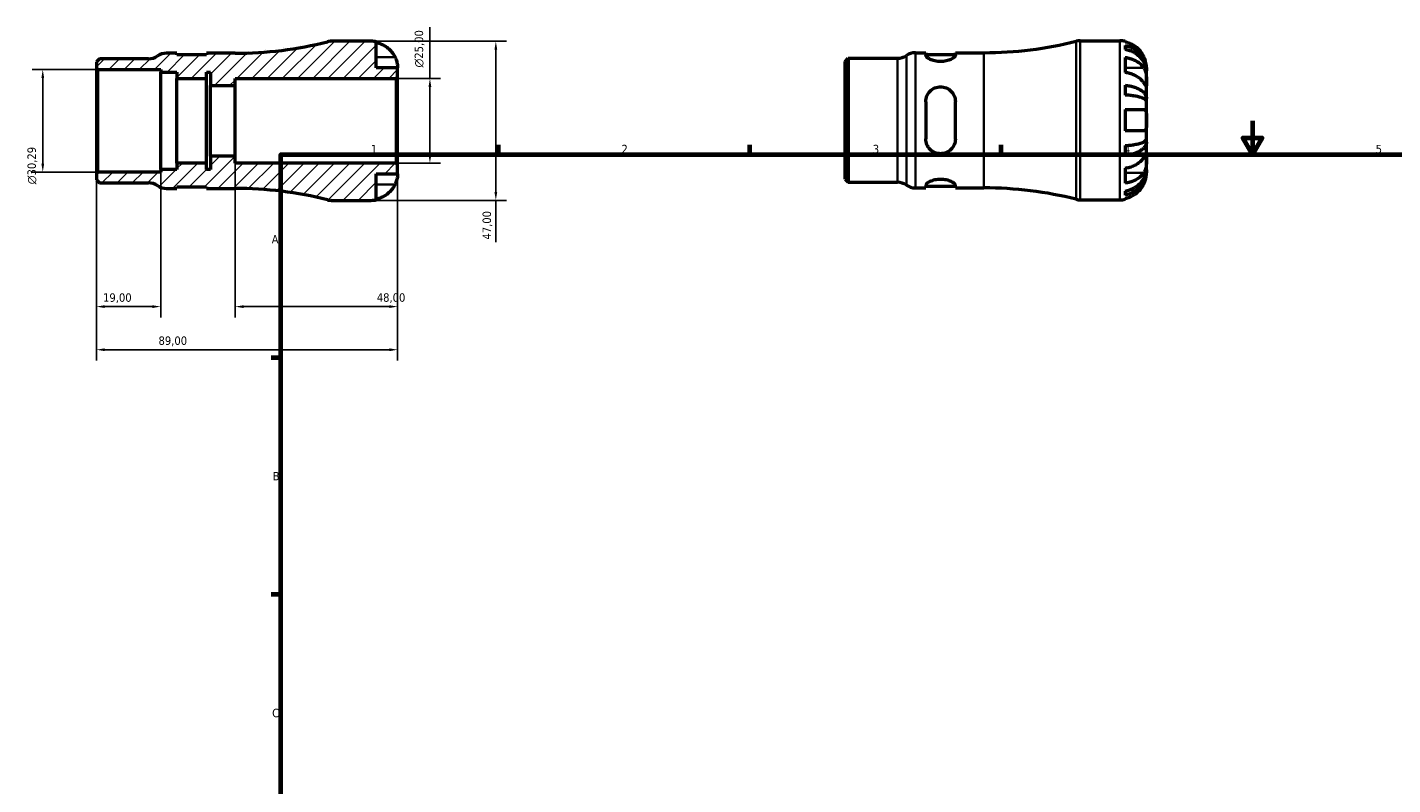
# Model space of a CAD drawing. Header units: millimetres. Extents: x -65 to 667, y 0 to 523.
# Tile 2 of 3: x -65 to 338, y 224 to 448. Entities that reach past the tile are written whole.
import ezdxf

# ---------------------------------------------------------------- set-up
doc = ezdxf.new("R2010")
doc.units = ezdxf.units.MM
for name, color, linetype, lineweight in [('Border (ISO)', 7, 'Continuous', 70), ('Dimension (ISO)', 7, 'Continuous', 25), ('Hatch (ISO)', 7, 'Continuous', 18), ('Visible (ISO)', 7, 'Continuous', 50), ('Visible Narrow (ISO)', 7, 'Continuous', 35)]:
    doc.layers.add(name, color=color, linetype=linetype, lineweight=lineweight)
doc.styles.add('Note Text (ISO)', font='tahoma.ttf')
doc.dimstyles.new('Default (ISO)', dxfattribs={"dimtxt": 2.5, "dimasz": 2.5, "dimexe": 3.175, "dimexo": 0, "dimgap": 0.762, "dimtad": 1, "dimrnd": 1e-08, "dimzin": 0, "dimtxsty": 'Note Text (ISO)', "dimcen": 0.09, "dimdle": 10, "dimclrd": 256, "dimclre": 256, "dimclrt": 232, "dimazin": 0, "dimtfac": 1.40208, "dimtmove": 0, "dimatfit": 3, "dimfxl": 1, "dimtolj": 1, "dimtzin": 0, "dimlwd": -1, "dimlwe": -1, "dimarcsym": 0})

# ---------------------------------------------------------------- blocks, each defined once
blk = doc.blocks.new('Borders Default Border')
at = {"layer": 'Border (ISO)'}
for p, q in [((74.25, 410), (74.25, 412.9)), ((148.5, 410), (148.5, 412.9)), ((222.75, 410), (222.75, 412.9)), ((10, 350), (7.1, 350)), ((10, 280), (7.1, 280))]:
    blk.add_line(p, q, dxfattribs=at)
at = {"layer": 'Border (ISO)', "flags": 128}
for points in [[(297, 420), (297, 410), (294.11, 415), (299.89, 415), (297, 410)], [(10, 10), (10, 410), (584, 410), (584, 10), (10, 10)]]:
    blk.add_lwpolyline(points, dxfattribs=at)
at = {"layer": 'Border (ISO)', "color": 232, "true_color": 0xca0064, "char_height": 2.5, "attachment_point": 7, "style": 'Note Text (ISO)'}
for s, insert in [('1', (36.56, 410.4)), ('2', (110.62, 410.4)), ('3', (184.85, 410.35)), ('4', (259, 410.4)), ('5', (333.39, 410.35)), ('A', (7.29, 383.75)), ('B', (7.59, 313.75)), ('C', (7.43, 243.71))]:
    blk.add_mtext(s, dxfattribs=dict(at, insert=insert))
blk = doc.blocks.new('*D7')
at = {"layer": 'Defpoints', "color": 0, "transparency": 16777216}
for p in [(36.62, 443.5), (36.62, 396.5), (73.5, 396.5)]:
    blk.add_point(p, dxfattribs=at)
at = {"layer": 'Dimension (ISO)', "transparency": 16777216}
for p, q in [((36.62, 443.5), (76.67, 443.5)), ((73.5, 441), (73.5, 399)), ((36.62, 396.5), (76.67, 396.5)), ((73.5, 396.5), (73.5, 384.13))]:
    blk.add_line(p, q, dxfattribs=at)
for points in [[(73.08, 441), (73.91, 441), (73.5, 443.5)], [(73.08, 399), (73.91, 399), (73.5, 396.5)]]:
    blk.add_solid(points, dxfattribs=at)
at = {"layer": 'Dimension (ISO)', "color": 232, "true_color": 0xca0064, "transparency": 16777216, "insert": (69.56, 384.9), "char_height": 2.5, "attachment_point": 1, "rotation": 90, "style": 'Note Text (ISO)'}
blk.add_mtext('\\A1;47,00', dxfattribs=at)
blk = doc.blocks.new('*D8')
at = {"layer": 'Defpoints', "color": 0, "transparency": 16777216}
for p in [(44.03, 432.5), (54.03, 432.5), (44.03, 407.5)]:
    blk.add_point(p, dxfattribs=at)
at = {"layer": 'Dimension (ISO)', "transparency": 16777216}
for p, q in [((54.03, 432.5), (54.03, 447.63)), ((44.03, 432.5), (57.2, 432.5)), ((54.03, 410), (54.03, 430)), ((44.03, 407.5), (57.2, 407.5))]:
    blk.add_line(p, q, dxfattribs=at)
for points in [[(53.61, 430), (54.45, 430), (54.03, 432.5)], [(53.61, 410), (54.45, 410), (54.03, 407.5)]]:
    blk.add_solid(points, dxfattribs=at)
at = {"layer": 'Dimension (ISO)', "color": 232, "true_color": 0xca0064, "transparency": 16777216, "insert": (49.51, 435.76), "char_height": 2.5, "attachment_point": 1, "rotation": 90, "style": 'Note Text (ISO)'}
blk.add_mtext('\\A1;\\fAIGDT|b0|i0;\\H2.5000;\\ln\\fTahoma|b0|i0;\\H2.5000;25,00', dxfattribs=at)
blk = doc.blocks.new('*D9')
at = {"layer": 'Defpoints', "color": 0, "transparency": 16777216}
for p in [(-44.5, 404.38), (-25.5, 405.61), (-44.5, 365.09)]:
    blk.add_point(p, dxfattribs=at)
at = {"layer": 'Dimension (ISO)', "transparency": 16777216}
for p, q in [((-44.5, 404.38), (-44.5, 361.91)), ((-25.5, 405.61), (-25.5, 361.91)), ((-28, 365.09), (-42, 365.09))]:
    blk.add_line(p, q, dxfattribs=at)
for points in [[(-42, 365.51), (-42, 364.67), (-44.5, 365.09)], [(-28, 365.51), (-28, 364.67), (-25.5, 365.09)]]:
    blk.add_solid(points, dxfattribs=at)
at = {"layer": 'Dimension (ISO)', "color": 232, "true_color": 0xca0064, "transparency": 16777216, "insert": (-42.52, 369.02), "char_height": 2.5, "attachment_point": 1, "style": 'Note Text (ISO)'}
blk.add_mtext('\\A1;19,00', dxfattribs=at)
blk = doc.blocks.new('*D10')
at = {"layer": 'Defpoints', "color": 0, "transparency": 16777216}
for p in [(-3.5, 409.58), (44.5, 407.03), (44.5, 365.09)]:
    blk.add_point(p, dxfattribs=at)
at = {"layer": 'Dimension (ISO)', "transparency": 16777216}
for p, q in [((-3.5, 409.58), (-3.5, 361.91)), ((44.5, 407.03), (44.5, 361.91)), ((-1, 365.09), (42, 365.09))]:
    blk.add_line(p, q, dxfattribs=at)
for points in [[(-1, 365.51), (-1, 364.67), (-3.5, 365.09)], [(42, 365.51), (42, 364.67), (44.5, 365.09)]]:
    blk.add_solid(points, dxfattribs=at)
at = {"layer": 'Dimension (ISO)', "color": 232, "true_color": 0xca0064, "transparency": 16777216, "insert": (38.33, 369.03), "char_height": 2.5, "attachment_point": 1, "style": 'Note Text (ISO)'}
blk.add_mtext('\\A1;48,00', dxfattribs=at)
blk = doc.blocks.new('*D11')
at = {"layer": 'Defpoints', "color": 0, "transparency": 16777216}
for p in [(-44.5, 404.38), (44.5, 407.03), (-44.5, 352.35)]:
    blk.add_point(p, dxfattribs=at)
at = {"layer": 'Dimension (ISO)', "transparency": 16777216}
for p, q in [((-44.5, 404.38), (-44.5, 349.18)), ((44.5, 407.03), (44.5, 349.18)), ((42, 352.35), (-42, 352.35))]:
    blk.add_line(p, q, dxfattribs=at)
for points in [[(-42, 352.77), (-42, 351.93), (-44.5, 352.35)], [(42, 352.77), (42, 351.93), (44.5, 352.35)]]:
    blk.add_solid(points, dxfattribs=at)
at = {"layer": 'Dimension (ISO)', "color": 232, "true_color": 0xca0064, "transparency": 16777216, "insert": (-26.14, 356.29), "char_height": 2.5, "attachment_point": 1, "style": 'Note Text (ISO)'}
blk.add_mtext('\\A1;89,00', dxfattribs=at)
blk = doc.blocks.new('*D12')
at = {"layer": 'Defpoints', "color": 0, "transparency": 16777216}
for p in [(-44.03, 435.15), (-60.33, 404.85), (-44.03, 404.85)]:
    blk.add_point(p, dxfattribs=at)
at = {"layer": 'Dimension (ISO)', "transparency": 16777216}
for p, q in [((-44.03, 435.15), (-63.5, 435.15)), ((-60.33, 432.65), (-60.33, 407.35)), ((-44.03, 404.85), (-63.5, 404.85))]:
    blk.add_line(p, q, dxfattribs=at)
for points in [[(-60.74, 432.65), (-59.91, 432.65), (-60.33, 435.15)], [(-60.74, 407.35), (-59.91, 407.35), (-60.33, 404.85)]]:
    blk.add_solid(points, dxfattribs=at)
at = {"layer": 'Dimension (ISO)', "color": 232, "true_color": 0xca0064, "transparency": 16777216, "insert": (-64.85, 401.26), "char_height": 2.5, "attachment_point": 1, "rotation": 90, "style": 'Note Text (ISO)'}
blk.add_mtext('\\A1;\\fAIGDT|b0|i0;\\H2.5000;\\ln\\fTahoma|b0|i0;\\H2.5000;30,29', dxfattribs=at)

msp = doc.modelspace()

# ---------------------------------------------------------------- hatches: boundary and pattern name
at = {"layer": 'Hatch (ISO)'}
h = msp.add_hatch(dxfattribs=at)
h.set_pattern_fill('ANSI31', color=256, scale=25.4, style=0)
h.set_pattern_definition([(45, (0, 0), (-2.245064, 2.245064), [])])
edge = h.paths.add_edge_path()
edge.add_ellipse((24.928, 401.2), major_axis=(-1.148, -4.558), ratio=1, start_angle=0, end_angle=14.13648)
edge.add_line((24.928, 396.5), (36.624, 396.5))
edge.add_ellipse((36.624, 404.375), major_axis=(0, -7.875), ratio=1, start_angle=0, end_angle=11.53696)
edge.add_line((38.199, 396.659), (38.199, 404.375))
edge.add_line((38.199, 404.375), (44.499, 404.375))
edge.add_line((44.499, 404.375), (44.499, 407.03))
edge.add_line((44.499, 407.03), (44.029, 407.5))
edge.add_line((44.029, 407.5), (-3.501, 407.5))
edge.add_line((-3.501, 407.5), (-3.501, 409.583))
edge.add_line((-3.501, 409.583), (-10.761, 409.583))
edge.add_line((-10.761, 409.583), (-10.761, 405.612))
edge.add_line((-10.761, 405.612), (-11.948, 405.612))
edge.add_line((-11.948, 405.612), (-11.948, 407.5))
edge.add_line((-11.948, 407.5), (-20.698, 407.5))
edge.add_line((-20.698, 407.5), (-20.698, 405.612))
edge.add_line((-20.698, 405.612), (-25.501, 405.612))
edge.add_line((-25.501, 405.612), (-25.501, 404.854))
edge.add_line((-25.501, 404.854), (-44.031, 404.854))
edge.add_line((-44.031, 404.854), (-44.501, 404.385))
edge.add_line((-44.501, 404.385), (-44.501, 402.579))
edge.add_line((-44.501, 402.579), (-43.592, 401.67))
edge.add_line((-43.592, 401.67), (-29.073, 401.67))
edge.add_ellipse((-29.073, 396.97), major_axis=(0, 4.7), ratio=1, start_angle=325.58849, end_angle=360, ccw=False)
edge.add_ellipse((-23.76, 404.725), major_axis=(-2.656, -3.878), ratio=1, start_angle=0, end_angle=34.41151)
edge.add_line((-23.76, 400.025), (-20.698, 400.025))
edge.add_line((-20.698, 400.025), (-20.698, 400.525))
edge.add_line((-20.698, 400.525), (-11.948, 400.525))
edge.add_line((-11.948, 400.525), (-11.948, 400.025))
edge.add_line((-11.948, 400.025), (-3.501, 400.025))
edge.add_ellipse((-3.501, 288.324), major_axis=(0, 111.701), ratio=1, start_angle=345.86352, end_angle=360, ccw=False)
edge = h.paths.add_edge_path()
edge.add_ellipse((24.928, 438.8), major_axis=(0, 4.7), ratio=1, start_angle=0, end_angle=14.13648)
edge.add_ellipse((-3.501, 551.676), major_axis=(27.281, -108.318), ratio=1, start_angle=345.86352, end_angle=360, ccw=False)
edge.add_line((-3.501, 439.975), (-11.948, 439.975))
edge.add_line((-11.948, 439.975), (-11.948, 439.475))
edge.add_line((-11.948, 439.475), (-20.698, 439.475))
edge.add_line((-20.698, 439.475), (-20.698, 439.975))
edge.add_line((-20.698, 439.975), (-23.76, 439.975))
edge.add_ellipse((-23.76, 435.275), major_axis=(0, 4.7), ratio=1, start_angle=0, end_angle=34.41151)
edge.add_ellipse((-29.073, 443.03), major_axis=(2.656, -3.878), ratio=1, start_angle=325.58849, end_angle=360, ccw=False)
edge.add_line((-29.073, 438.33), (-43.592, 438.33))
edge.add_line((-43.592, 438.33), (-44.501, 437.421))
edge.add_line((-44.501, 437.421), (-44.501, 435.615))
edge.add_line((-44.501, 435.615), (-44.031, 435.145))
edge.add_line((-44.031, 435.145), (-25.501, 435.145))
edge.add_line((-25.501, 435.145), (-25.501, 434.388))
edge.add_line((-25.501, 434.388), (-20.698, 434.388))
edge.add_line((-20.698, 434.388), (-20.698, 432.5))
edge.add_line((-20.698, 432.5), (-11.948, 432.5))
edge.add_line((-11.948, 432.5), (-11.948, 434.388))
edge.add_line((-11.948, 434.388), (-10.761, 434.388))
edge.add_line((-10.761, 434.388), (-10.761, 430.417))
edge.add_line((-10.761, 430.417), (-3.501, 430.417))
edge.add_line((-3.501, 430.417), (-3.501, 432.5))
edge.add_line((-3.501, 432.5), (44.029, 432.5))
edge.add_line((44.029, 432.5), (44.499, 432.97))
edge.add_line((44.499, 432.97), (44.499, 435.625))
edge.add_line((44.499, 435.625), (38.199, 435.625))
edge.add_line((38.199, 435.625), (38.199, 443.341))
edge.add_ellipse((36.624, 435.625), major_axis=(1.575, 7.716), ratio=1, start_angle=0, end_angle=11.53696)
edge.add_line((36.624, 443.5), (24.928, 443.5))

# ---------------------------------------------------------------- linework, layer by layer
at = {"layer": 'Visible (ISO)'}
for p, q in [((246.104, 443.655), (257.8, 443.655)), ((-20.698, 439.975), (-23.76, 439.975)), ((-20.698, 439.475), (-20.698, 439.975)), ((-3.501, 439.975), (-11.948, 439.975)), ((-11.948, 439.975), (-11.948, 439.475)), ((36.624, 443.5), (24.928, 443.5)), ((38.199, 435.625), (38.199, 443.341)), ((197.416, 440.13), (200.479, 440.13)), ((200.479, 440.13), (200.479, 439.358)), ((200.479, 439.63), (209.229, 439.63)), ((209.229, 439.358), (209.229, 440.13)), ((209.229, 440.13), (217.675, 440.13)), ((259.375, 443.496), (259.375, 443.282)), ((259.375, 442.274), (259.375, 441.066)), ((-43.592, 438.33), (-44.501, 437.421)), ((-44.501, 437.421), (-44.501, 435.615)), ((-44.501, 435.615), (-44.031, 435.145)), ((-44.501, 435.615), (-44.501, 404.385)), ((-29.073, 438.33), (-43.592, 438.33)), ((-11.948, 439.475), (-20.698, 439.475)), ((44.499, 435.625), (38.199, 435.625)), ((44.499, 432.97), (44.499, 435.625)), ((176.675, 437.576), (177.584, 438.485)), ((176.675, 402.734), (176.675, 437.576)), ((177.584, 438.485), (192.104, 438.485)), ((177.584, 438.485), (177.584, 401.825)), ((259.375, 438.736), (259.375, 434.281)), ((265.675, 434.774), (265.675, 435.78)), ((-44.031, 435.145), (-25.501, 435.145)), ((-44.031, 404.854), (-44.031, 435.145)), ((-25.501, 435.145), (-25.501, 434.388)), ((-25.501, 434.388), (-20.698, 434.388)), ((-25.501, 405.612), (-25.501, 434.388)), ((-20.698, 434.388), (-20.698, 432.5)), ((-20.698, 432.5), (-11.948, 432.5)), ((-20.698, 407.5), (-20.698, 432.5)), ((-11.948, 432.5), (-11.948, 434.388)), ((-11.948, 434.388), (-10.761, 434.388)), ((-11.948, 407.5), (-11.948, 432.5)), ((-10.761, 434.388), (-10.761, 430.417)), ((-3.501, 430.417), (-3.501, 432.5)), ((-3.501, 432.5), (44.029, 432.5)), ((44.029, 432.5), (44.499, 432.97)), ((44.029, 432.5), (44.029, 407.5)), ((44.499, 407.03), (44.499, 432.97)), ((265.675, 434.774), (265.663, 434.774)), ((265.675, 434.392), (265.675, 434.774)), ((265.675, 431.203), (265.675, 434.392)), ((-10.761, 430.417), (-3.501, 430.417)), ((-10.761, 409.583), (-10.761, 430.417)), ((-3.501, 409.583), (-3.501, 430.417)), ((259.375, 430.525), (259.375, 427.609)), ((265.675, 426.593), (265.675, 431.203)), ((200.479, 425.655), (200.479, 414.655)), ((209.229, 414.655), (209.229, 425.655)), ((265.675, 426.593), (264.767, 426.593)), ((265.675, 425.669), (265.675, 426.593)), ((265.675, 420.155), (265.675, 425.669)), ((259.375, 423.305), (259.375, 417.005)), ((265.675, 414.64), (265.675, 420.155)), ((259.375, 412.701), (259.375, 409.785)), ((265.675, 413.717), (264.767, 413.717)), ((265.675, 413.717), (265.675, 414.64)), ((265.675, 409.106), (265.675, 413.717)), ((-11.948, 407.5), (-20.698, 407.5)), ((-20.698, 407.5), (-20.698, 405.612)), ((-11.948, 405.612), (-11.948, 407.5)), ((-3.501, 409.583), (-10.761, 409.583)), ((-10.761, 409.583), (-10.761, 405.612)), ((-3.501, 407.5), (-3.501, 409.583)), ((44.029, 407.5), (-3.501, 407.5)), ((44.499, 407.03), (44.029, 407.5)), ((265.675, 405.918), (265.675, 409.106)), ((-44.031, 404.854), (-44.501, 404.385)), ((-44.501, 404.385), (-44.501, 402.579)), ((-25.501, 404.854), (-44.031, 404.854)), ((-20.698, 405.612), (-25.501, 405.612)), ((-25.501, 405.612), (-25.501, 404.854)), ((-10.761, 405.612), (-11.948, 405.612)), ((38.199, 396.659), (38.199, 404.375)), ((38.199, 404.375), (44.499, 404.375)), ((44.499, 404.375), (44.499, 407.03)), ((259.375, 406.029), (259.375, 401.574)), ((265.675, 405.535), (265.663, 405.535)), ((265.675, 405.535), (265.675, 405.918)), ((265.675, 404.53), (265.675, 405.535)), ((-44.501, 402.579), (-43.592, 401.67)), ((-43.592, 401.67), (-29.073, 401.67)), ((-23.76, 400.025), (-20.698, 400.025)), ((-20.698, 400.025), (-20.698, 400.525)), ((-20.698, 400.525), (-11.948, 400.525)), ((-11.948, 400.525), (-11.948, 400.025)), ((-11.948, 400.025), (-3.501, 400.025)), ((176.675, 402.734), (177.584, 401.825)), ((177.584, 401.825), (192.104, 401.825)), ((197.416, 400.18), (200.479, 400.18)), ((200.479, 400.952), (200.479, 400.18)), ((200.479, 400.68), (209.229, 400.68)), ((209.229, 400.18), (209.229, 400.952)), ((209.229, 400.18), (217.675, 400.18)), ((24.928, 396.5), (36.624, 396.5)), ((246.104, 396.655), (257.8, 396.655)), ((259.375, 399.244), (259.375, 398.036)), ((259.375, 397.028), (259.375, 396.814))]:
    msp.add_line(p, q, dxfattribs=at)
for centre, radius, start, end in [((246.104, 438.955), 4.7, 90, 104.13648), ((257.8, 435.78), 7.875, 78.46304, 90), ((-23.76, 435.275), 4.7, 90, 124.41151), ((-3.501, 551.676), 111.701, 270, 284.13648), ((24.928, 438.8), 4.7, 90, 104.13648), ((36.624, 435.625), 7.875, 78.46304, 90), ((197.416, 435.43), 4.7, 90, 124.41151), ((217.675, 551.831), 111.701, 270, 284.13648), ((-29.073, 443.03), 4.7, 270, 304.41151), ((192.104, 443.185), 4.7, 270, 304.41151), ((-29.073, 396.97), 4.7, 55.58849, 90), ((-23.76, 404.725), 4.7, 235.58849, 270), ((-3.501, 288.324), 111.701, 75.86352, 90), ((192.104, 397.125), 4.7, 55.58849, 90), ((197.416, 404.88), 4.7, 235.58849, 270), ((217.675, 288.479), 111.701, 75.86352, 90), ((24.928, 401.2), 4.7, 255.86352, 270), ((36.624, 404.375), 7.875, 270, 281.53696), ((246.104, 401.355), 4.7, 255.86352, 270), ((257.8, 404.53), 7.875, 270, 281.53696)]:
    msp.add_arc(centre, radius, start, end, dxfattribs=at)
for points, knots in [([(38.199, 443.127), (38.701, 443.024), (39.191, 442.869), (40.074, 442.501), (40.546, 442.253), (41.426, 441.661), (41.835, 441.318), (42.523, 440.625), (42.866, 440.211), (43.374, 439.445), (43.563, 439.108), (43.721, 438.775)], [0.14941001, 0.14941001, 0.14941001, 0.14941001, 0.29044502, 0.29044502, 0.43634177, 0.43634177, 0.58223851, 0.58223851, 0.72934673, 0.72934673, 0.83526259, 0.83526259, 0.83526259, 0.83526259]), ([(264.898, 438.93), (264.74, 439.263), (264.551, 439.6), (264.043, 440.366), (263.7, 440.78), (263.011, 441.473), (262.603, 441.816), (261.722, 442.407), (261.251, 442.656), (260.368, 443.024), (259.877, 443.179), (259.375, 443.282)], [3.89239507, 3.89239507, 3.89239507, 3.89239507, 3.99831093, 3.99831093, 4.14541915, 4.14541915, 4.2913159, 4.2913159, 4.43721264, 4.43721264, 4.57824766, 4.57824766, 4.57824766, 4.57824766]), ([(259.375, 442.274), (259.881, 442.174), (260.374, 442.023), (261.26, 441.667), (261.731, 441.427), (262.612, 440.857), (263.021, 440.526), (263.709, 439.859), (264.051, 439.461), (264.64, 438.606), (264.888, 438.147), (265.261, 437.274), (265.42, 436.778), (265.627, 435.765), (265.675, 435.248), (265.675, 434.774)], [0.1494024, 0.1494024, 0.1494024, 0.1494024, 0.2912498, 0.2912498, 0.4370651, 0.4370651, 0.5828803, 0.5828803, 0.7290354, 0.7290354, 0.8751905, 0.8751905, 1.0219149, 1.0219149, 1.1686392, 1.1686392, 1.1686392, 1.1686392]), ([(265.675, 434.392), (265.675, 434.813), (265.627, 435.273), (265.42, 436.175), (265.261, 436.616), (264.888, 437.394), (264.64, 437.801), (264.051, 438.563), (263.709, 438.917), (263.021, 439.51), (262.612, 439.805), (261.731, 440.313), (261.26, 440.526), (260.374, 440.843), (259.881, 440.977), (259.375, 441.066)], [3.5133937, 3.5133937, 3.5133937, 3.5133937, 3.6601181, 3.6601181, 3.8068425, 3.8068425, 3.9529976, 3.9529976, 4.0991526, 4.0991526, 4.2449679, 4.2449679, 4.3907831, 4.3907831, 4.5326305, 4.5326305, 4.5326305, 4.5326305]), ([(43.721, 438.775), (43.783, 438.644), (43.842, 438.512), (43.978, 438.186), (44.051, 437.994), (44.182, 437.605), (44.239, 437.41), (44.354, 436.961), (44.4, 436.719), (44.472, 436.235), (44.487, 436.018), (44.501, 435.708), (44.499, 435.625), (44.499, 435.625)], [-0.50816407, -0.50816407, -0.50816407, -0.50816407, -0.46460526, -0.46460526, -0.40154747, -0.40154747, -0.3356183, -0.3356183, -0.24286964, -0.24286964, -0.12490659, -0.12490659, 0, 0, 0, 0]), ([(209.229, 439.358), (209.229, 439.195), (209.112, 438.994), (208.649, 438.573), (208.304, 438.353), (207.526, 437.99), (207.048, 437.82), (205.989, 437.583), (205.406, 437.518), (204.854, 437.518), (204.301, 437.518), (203.718, 437.583), (202.659, 437.82), (202.181, 437.99), (201.403, 438.353), (201.058, 438.573), (200.595, 438.994), (200.479, 439.195), (200.479, 439.358)], [-0.6861227, -0.6861227, -0.6861227, -0.6861227, -0.5089318, -0.5089318, -0.3317408, -0.3317408, -0.1658704, -0.1658704, 0, 0, 0, 0.1658704, 0.1658704, 0.3317408, 0.3317408, 0.5089318, 0.5089318, 0.6861227, 0.6861227, 0.6861227, 0.6861227]), ([(259.375, 438.736), (259.877, 438.663), (260.368, 438.553), (261.251, 438.293), (261.722, 438.117), (262.603, 437.699), (263.011, 437.456), (263.7, 436.967), (264.043, 436.674), (264.551, 436.132), (264.74, 435.894), (264.898, 435.658)], [0.14941001, 0.14941001, 0.14941001, 0.14941001, 0.29044502, 0.29044502, 0.43634177, 0.43634177, 0.58223851, 0.58223851, 0.72934673, 0.72934673, 0.83526259, 0.83526259, 0.83526259, 0.83526259]), ([(265.675, 435.78), (265.675, 435.78), (265.676, 435.803), (265.674, 435.897), (265.673, 435.971), (265.659, 436.24), (265.639, 436.483), (265.554, 436.994), (265.504, 437.231), (265.386, 437.668), (265.327, 437.859), (265.191, 438.248), (265.113, 438.446), (264.986, 438.739), (264.943, 438.835), (264.898, 438.93)], [-2.17667965, -2.17667965, -2.17667965, -2.17667965, -2.11086653, -2.11086653, -2.04055216, -2.04055216, -1.91738302, -1.91738302, -1.82942275, -1.82942275, -1.76558177, -1.76558177, -1.70117883, -1.70117883, -1.66961913, -1.66961913, -1.66961913, -1.66961913]), ([(264.898, 435.658), (264.956, 435.572), (265.011, 435.48), (265.147, 435.225), (265.223, 435.053), (265.358, 434.68), (265.416, 434.479), (265.53, 433.98), (265.577, 433.679), (265.648, 432.983), (265.664, 432.595), (265.677, 431.847), (265.675, 431.498), (265.675, 431.203)], [-0.50766593, -0.50766593, -0.50766593, -0.50766593, -0.46718991, -0.46718991, -0.40200215, -0.40200215, -0.33506637, -0.33506637, -0.24300458, -0.24300458, -0.12488859, -0.12488859, 0, 0, 0, 0]), ([(264.898, 431.203), (264.74, 431.439), (264.551, 431.677), (264.043, 432.219), (263.7, 432.512), (263.011, 433.002), (262.603, 433.244), (261.722, 433.662), (261.251, 433.838), (260.368, 434.098), (259.877, 434.208), (259.375, 434.281)], [3.89239507, 3.89239507, 3.89239507, 3.89239507, 3.99831093, 3.99831093, 4.14541915, 4.14541915, 4.2913159, 4.2913159, 4.43721264, 4.43721264, 4.57824766, 4.57824766, 4.57824766, 4.57824766]), ([(200.479, 425.655), (200.479, 426.223), (200.595, 426.82), (201.058, 427.909), (201.403, 428.403), (202.181, 429.158), (202.659, 429.483), (203.718, 429.919), (204.301, 430.03), (205.406, 430.03), (205.989, 429.919), (207.048, 429.483), (207.526, 429.158), (208.304, 428.403), (208.649, 427.909), (209.112, 426.82), (209.229, 426.223), (209.229, 425.655)], [0.6657302, 0.6657302, 0.6657302, 0.6657302, 0.8429211, 0.8429211, 1.020112, 1.020112, 1.1859825, 1.1859825, 1.3518529, 1.3518529, 1.5177233, 1.5177233, 1.6835937, 1.6835937, 1.8607846, 1.8607846, 2.0379756, 2.0379756, 2.0379756, 2.0379756]), ([(259.375, 430.525), (259.881, 430.472), (260.374, 430.393), (261.26, 430.207), (261.731, 430.081), (262.612, 429.782), (263.021, 429.608), (263.709, 429.259), (264.051, 429.05), (264.64, 428.602), (264.888, 428.361), (265.261, 427.903), (265.42, 427.644), (265.627, 427.113), (265.675, 426.841), (265.675, 426.593)], [0.1494024, 0.1494024, 0.1494024, 0.1494024, 0.2912498, 0.2912498, 0.4370651, 0.4370651, 0.5828803, 0.5828803, 0.7290354, 0.7290354, 0.8751905, 0.8751905, 1.0219149, 1.0219149, 1.1686392, 1.1686392, 1.1686392, 1.1686392]), ([(265.675, 425.669), (265.675, 425.792), (265.627, 425.926), (265.42, 426.188), (265.261, 426.316), (264.888, 426.542), (264.64, 426.66), (264.051, 426.881), (263.709, 426.984), (263.021, 427.157), (262.612, 427.242), (261.731, 427.39), (261.26, 427.452), (260.374, 427.544), (259.881, 427.583), (259.375, 427.609)], [3.5133937, 3.5133937, 3.5133937, 3.5133937, 3.6601181, 3.6601181, 3.8068425, 3.8068425, 3.9529976, 3.9529976, 4.0991526, 4.0991526, 4.2449679, 4.2449679, 4.3907831, 4.3907831, 4.5326305, 4.5326305, 4.5326305, 4.5326305]), ([(265.675, 431.203), (265.675, 431.048), (265.676, 430.909), (265.674, 430.661), (265.673, 430.555), (265.66, 430.357), (265.645, 430.292), (265.581, 430.273), (265.533, 430.311), (265.416, 430.452), (265.358, 430.531), (265.223, 430.723), (265.147, 430.833), (265.011, 431.035), (264.956, 431.117), (264.898, 431.203)], [0, 0, 0, 0, 0.06608139, 0.06608139, 0.13667451, 0.13667451, 0.23873403, 0.23873403, 0.33457773, 0.33457773, 0.40157847, 0.40157847, 0.46685307, 0.46685307, 0.50745344, 0.50745344, 0.50745344, 0.50745344]), ([(259.375, 423.305), (259.877, 423.305), (260.368, 423.305), (261.251, 423.305), (261.722, 423.305), (262.603, 423.305), (263.011, 423.305), (263.7, 423.305), (264.043, 423.305), (264.551, 423.305), (264.74, 423.305), (264.898, 423.305)], [0.14941001, 0.14941001, 0.14941001, 0.14941001, 0.29044502, 0.29044502, 0.43634177, 0.43634177, 0.58223851, 0.58223851, 0.72934673, 0.72934673, 0.83526259, 0.83526259, 0.83526259, 0.83526259]), ([(264.898, 423.305), (264.96, 423.305), (265.019, 423.297), (265.155, 423.256), (265.227, 423.213), (265.359, 423.087), (265.416, 423.002), (265.53, 422.748), (265.577, 422.561), (265.649, 422.059), (265.664, 421.729), (265.677, 420.983), (265.675, 420.571), (265.675, 420.155)], [-0.50816407, -0.50816407, -0.50816407, -0.50816407, -0.46460526, -0.46460526, -0.40154747, -0.40154747, -0.3356183, -0.3356183, -0.24286964, -0.24286964, -0.12490659, -0.12490659, 0, 0, 0, 0]), ([(265.675, 420.155), (265.675, 419.936), (265.676, 419.717), (265.674, 419.273), (265.673, 419.05), (265.659, 418.464), (265.639, 418.13), (265.554, 417.653), (265.504, 417.487), (265.386, 417.261), (265.327, 417.186), (265.191, 417.073), (265.113, 417.036), (264.986, 417.009), (264.943, 417.005), (264.898, 417.005)], [-2.17667965, -2.17667965, -2.17667965, -2.17667965, -2.11086653, -2.11086653, -2.04055216, -2.04055216, -1.91738302, -1.91738302, -1.82942275, -1.82942275, -1.76558177, -1.76558177, -1.70117883, -1.70117883, -1.66961913, -1.66961913, -1.66961913, -1.66961913]), ([(264.898, 417.005), (264.74, 417.005), (264.551, 417.005), (264.043, 417.005), (263.7, 417.005), (263.011, 417.005), (262.603, 417.005), (261.722, 417.005), (261.251, 417.005), (260.368, 417.005), (259.877, 417.005), (259.375, 417.005)], [3.89239507, 3.89239507, 3.89239507, 3.89239507, 3.99831093, 3.99831093, 4.14541915, 4.14541915, 4.2913159, 4.2913159, 4.43721264, 4.43721264, 4.57824766, 4.57824766, 4.57824766, 4.57824766]), ([(209.229, 414.655), (209.229, 414.087), (209.112, 413.49), (208.649, 412.401), (208.304, 411.907), (207.526, 411.151), (207.048, 410.827), (205.989, 410.391), (205.406, 410.28), (204.854, 410.28), (204.301, 410.28), (203.718, 410.391), (202.659, 410.827), (202.181, 411.151), (201.403, 411.907), (201.058, 412.401), (200.595, 413.49), (200.479, 414.087), (200.479, 414.655)], [-0.6861227, -0.6861227, -0.6861227, -0.6861227, -0.5089318, -0.5089318, -0.3317408, -0.3317408, -0.1658704, -0.1658704, 0, 0, 0, 0.1658704, 0.1658704, 0.3317408, 0.3317408, 0.5089318, 0.5089318, 0.6861227, 0.6861227, 0.6861227, 0.6861227]), ([(259.375, 412.701), (259.881, 412.727), (260.374, 412.766), (261.26, 412.858), (261.731, 412.92), (262.612, 413.068), (263.021, 413.153), (263.709, 413.326), (264.051, 413.428), (264.64, 413.65), (264.888, 413.768), (265.261, 413.994), (265.42, 414.122), (265.627, 414.384), (265.675, 414.518), (265.675, 414.64)], [0.1494024, 0.1494024, 0.1494024, 0.1494024, 0.2912498, 0.2912498, 0.4370651, 0.4370651, 0.5828803, 0.5828803, 0.7290354, 0.7290354, 0.8751905, 0.8751905, 1.0219149, 1.0219149, 1.1686392, 1.1686392, 1.1686392, 1.1686392]), ([(265.675, 413.717), (265.675, 413.468), (265.627, 413.197), (265.42, 412.666), (265.261, 412.406), (264.888, 411.948), (264.64, 411.708), (264.051, 411.26), (263.709, 411.051), (263.021, 410.702), (262.612, 410.528), (261.731, 410.229), (261.26, 410.103), (260.374, 409.917), (259.881, 409.838), (259.375, 409.785)], [3.5133937, 3.5133937, 3.5133937, 3.5133937, 3.6601181, 3.6601181, 3.8068425, 3.8068425, 3.9529976, 3.9529976, 4.0991526, 4.0991526, 4.2449679, 4.2449679, 4.3907831, 4.3907831, 4.5326305, 4.5326305, 4.5326305, 4.5326305]), ([(259.375, 406.029), (259.877, 406.102), (260.368, 406.212), (261.251, 406.472), (261.722, 406.647), (262.603, 407.066), (263.011, 407.308), (263.7, 407.798), (264.043, 408.091), (264.551, 408.633), (264.74, 408.871), (264.898, 409.106)], [0.14941001, 0.14941001, 0.14941001, 0.14941001, 0.29044502, 0.29044502, 0.43634177, 0.43634177, 0.58223851, 0.58223851, 0.72934673, 0.72934673, 0.83526259, 0.83526259, 0.83526259, 0.83526259]), ([(264.898, 409.106), (264.956, 409.193), (265.011, 409.275), (265.147, 409.476), (265.223, 409.587), (265.358, 409.779), (265.416, 409.857), (265.53, 409.995), (265.577, 410.034), (265.648, 410.021), (265.664, 409.942), (265.677, 409.634), (265.675, 409.401), (265.675, 409.106)], [-0.50766593, -0.50766593, -0.50766593, -0.50766593, -0.46718991, -0.46718991, -0.40200215, -0.40200215, -0.33506637, -0.33506637, -0.24300458, -0.24300458, -0.12488859, -0.12488859, 0, 0, 0, 0]), ([(265.675, 409.106), (265.675, 408.951), (265.676, 408.779), (265.674, 408.397), (265.673, 408.186), (265.66, 407.646), (265.645, 407.311), (265.581, 406.655), (265.533, 406.342), (265.416, 405.831), (265.358, 405.63), (265.223, 405.257), (265.147, 405.086), (265.011, 404.83), (264.956, 404.738), (264.898, 404.652)], [0, 0, 0, 0, 0.06608139, 0.06608139, 0.13667451, 0.13667451, 0.23873403, 0.23873403, 0.33457773, 0.33457773, 0.40157847, 0.40157847, 0.46685307, 0.46685307, 0.50745344, 0.50745344, 0.50745344, 0.50745344]), ([(44.499, 404.375), (44.499, 404.375), (44.499, 404.352), (44.498, 404.258), (44.497, 404.184), (44.483, 403.914), (44.463, 403.672), (44.378, 403.161), (44.328, 402.924), (44.209, 402.487), (44.151, 402.296), (44.014, 401.907), (43.937, 401.709), (43.81, 401.416), (43.766, 401.32), (43.721, 401.225)], [-2.17667965, -2.17667965, -2.17667965, -2.17667965, -2.11086653, -2.11086653, -2.04055216, -2.04055216, -1.91738302, -1.91738302, -1.82942275, -1.82942275, -1.76558177, -1.76558177, -1.70117883, -1.70117883, -1.66961913, -1.66961913, -1.66961913, -1.66961913]), ([(259.375, 399.244), (259.881, 399.333), (260.374, 399.467), (261.26, 399.784), (261.731, 399.997), (262.612, 400.505), (263.021, 400.8), (263.709, 401.393), (264.051, 401.747), (264.64, 402.508), (264.888, 402.916), (265.261, 403.694), (265.42, 404.135), (265.627, 405.036), (265.675, 405.497), (265.675, 405.918)], [0.1494024, 0.1494024, 0.1494024, 0.1494024, 0.2912498, 0.2912498, 0.4370651, 0.4370651, 0.5828803, 0.5828803, 0.7290354, 0.7290354, 0.8751905, 0.8751905, 1.0219149, 1.0219149, 1.1686392, 1.1686392, 1.1686392, 1.1686392]), ([(265.675, 405.535), (265.675, 405.062), (265.627, 404.545), (265.42, 403.532), (265.261, 403.036), (264.888, 402.163), (264.64, 401.704), (264.051, 400.848), (263.709, 400.451), (263.021, 399.784), (262.612, 399.453), (261.731, 398.882), (261.26, 398.643), (260.374, 398.287), (259.881, 398.136), (259.375, 398.036)], [3.5133937, 3.5133937, 3.5133937, 3.5133937, 3.6601181, 3.6601181, 3.8068425, 3.8068425, 3.9529976, 3.9529976, 4.0991526, 4.0991526, 4.2449679, 4.2449679, 4.3907831, 4.3907831, 4.5326305, 4.5326305, 4.5326305, 4.5326305]), ([(264.898, 404.652), (264.74, 404.416), (264.551, 404.178), (264.043, 403.636), (263.7, 403.343), (263.011, 402.853), (262.603, 402.611), (261.722, 402.193), (261.251, 402.017), (260.368, 401.757), (259.877, 401.647), (259.375, 401.574)], [3.89239507, 3.89239507, 3.89239507, 3.89239507, 3.99831093, 3.99831093, 4.14541915, 4.14541915, 4.2913159, 4.2913159, 4.43721264, 4.43721264, 4.57824766, 4.57824766, 4.57824766, 4.57824766]), ([(264.898, 401.38), (264.96, 401.511), (265.019, 401.643), (265.155, 401.969), (265.227, 402.161), (265.359, 402.55), (265.416, 402.745), (265.53, 403.194), (265.577, 403.436), (265.649, 403.919), (265.664, 404.137), (265.677, 404.447), (265.675, 404.53), (265.675, 404.53)], [-0.50816407, -0.50816407, -0.50816407, -0.50816407, -0.46460526, -0.46460526, -0.40154747, -0.40154747, -0.3356183, -0.3356183, -0.24286964, -0.24286964, -0.12490659, -0.12490659, 0, 0, 0, 0]), ([(43.721, 401.225), (43.563, 400.892), (43.374, 400.555), (42.866, 399.789), (42.523, 399.375), (41.835, 398.682), (41.426, 398.339), (40.546, 397.747), (40.074, 397.499), (39.191, 397.131), (38.701, 396.976), (38.199, 396.873)], [3.89239507, 3.89239507, 3.89239507, 3.89239507, 3.99831093, 3.99831093, 4.14541915, 4.14541915, 4.2913159, 4.2913159, 4.43721264, 4.43721264, 4.57824766, 4.57824766, 4.57824766, 4.57824766]), ([(200.479, 400.952), (200.479, 401.115), (200.595, 401.315), (201.058, 401.737), (201.403, 401.957), (202.181, 402.32), (202.659, 402.49), (203.718, 402.727), (204.301, 402.792), (205.406, 402.792), (205.989, 402.727), (207.048, 402.49), (207.526, 402.32), (208.304, 401.957), (208.649, 401.737), (209.112, 401.315), (209.229, 401.115), (209.229, 400.952)], [0.6657302, 0.6657302, 0.6657302, 0.6657302, 0.8429211, 0.8429211, 1.020112, 1.020112, 1.1859825, 1.1859825, 1.3518529, 1.3518529, 1.5177233, 1.5177233, 1.6835937, 1.6835937, 1.8607846, 1.8607846, 2.0379756, 2.0379756, 2.0379756, 2.0379756]), ([(259.375, 397.028), (259.877, 397.131), (260.368, 397.286), (261.251, 397.654), (261.722, 397.902), (262.603, 398.494), (263.011, 398.837), (263.7, 399.529), (264.043, 399.944), (264.551, 400.71), (264.74, 401.047), (264.898, 401.38)], [0.14941001, 0.14941001, 0.14941001, 0.14941001, 0.29044502, 0.29044502, 0.43634177, 0.43634177, 0.58223851, 0.58223851, 0.72934673, 0.72934673, 0.83526259, 0.83526259, 0.83526259, 0.83526259])]:
    msp.add_open_spline(points, degree=3, knots=knots, dxfattribs=at)
at = {"layer": 'Visible Narrow (ISO)'}
for p, q in [((197.416, 439.884), (197.416, 400.426)), ((217.675, 400.426), (217.675, 439.884)), ((244.956, 397.085), (244.956, 443.225)), ((246.104, 443.366), (246.104, 396.944)), ((257.8, 396.944), (257.8, 443.366)), ((43.445, 438.775), (38.475, 438.775)), ((192.104, 402.051), (192.104, 438.259)), ((194.76, 401.238), (194.76, 439.072)), ((264.622, 435.658), (259.652, 435.658)), ((264.622, 404.652), (259.652, 404.652)), ((43.445, 401.225), (38.475, 401.225))]:
    msp.add_line(p, q, dxfattribs=at)

# ---------------------------------------------------------------- block references
msp.add_blockref('Borders Default Border', (0, 0))

# ---------------------------------------------------------------- dimensions: what is measured, and where the dimension line sits
at = {"layer": 'Dimension (ISO)'}
for base, p1, p2, override, picture, middle in [((54.029, 432.5), (44.029, 407.5), (44.029, 432.5), {"dimdec": 2, "dimtp": 0, "dimtm": 0, "dimtdec": 2, "dimtofl": 0, "dimatfit": 2}, '*D8', (54.029, 441.317)), ((-60.325, 404.854), (-44.031, 435.145), (-44.031, 404.854), {"dimdec": 2, "dimtp": 0, "dimtm": 0, "dimtdec": 2, "dimtofl": 0, "dimatfit": 1}, '*D12', (-60.325, 406.817))]:
    dim = msp.add_linear_dim(base=base, p1=p1, p2=p2, angle=90, text='\\fAIGDT|b0|i0;\\H2.5000;\\ln\\fTahoma|b0|i0;\\H2.5000;<>', dimstyle='Default (ISO)', override=override, dxfattribs=at)
    dim.commit()
    dim.dimension.update_dxf_attribs({"geometry": picture, "text_midpoint": middle, "dimtype": 160})
for base, p1, p2, angle, override, picture, middle in [((73.495, 396.5), (36.624, 443.5), (36.624, 396.5), 90, {"dimdec": 2, "dimtp": 0, "dimtm": 0, "dimtdec": 2, "dimtofl": 0, "dimatfit": 2}, '*D7', (73.495, 389.067)), ((44.499, 365.088), (-3.501, 409.583), (44.499, 407.03), 180, {"dimdec": 2, "dimtp": 0, "dimtm": 0, "dimtdec": 2, "dimtofl": 0, "dimatfit": 1}, '*D10', (42.499, 365.088)), ((-44.501, 352.35), (44.499, 407.03), (-44.501, 404.385), 180, {"dimdec": 2, "dimtp": 0, "dimtm": 0, "dimtdec": 2, "dimtofl": 0, "dimatfit": 1}, '*D11', (-22.001, 352.35)), ((-44.501, 365.088), (-25.501, 405.612), (-44.501, 404.385), 180, {"dimdec": 2, "dimtp": 0, "dimtm": 0, "dimtdec": 2, "dimtofl": 0, "dimatfit": 1}, '*D9', (-38.501, 365.088))]:
    dim = msp.add_linear_dim(base=base, p1=p1, p2=p2, angle=angle, dimstyle='Default (ISO)', override=override, dxfattribs=at)
    dim.commit()
    dim.dimension.update_dxf_attribs({"geometry": picture, "text_midpoint": middle, "dimtype": 160})

doc.saveas('drawing.dxf')
